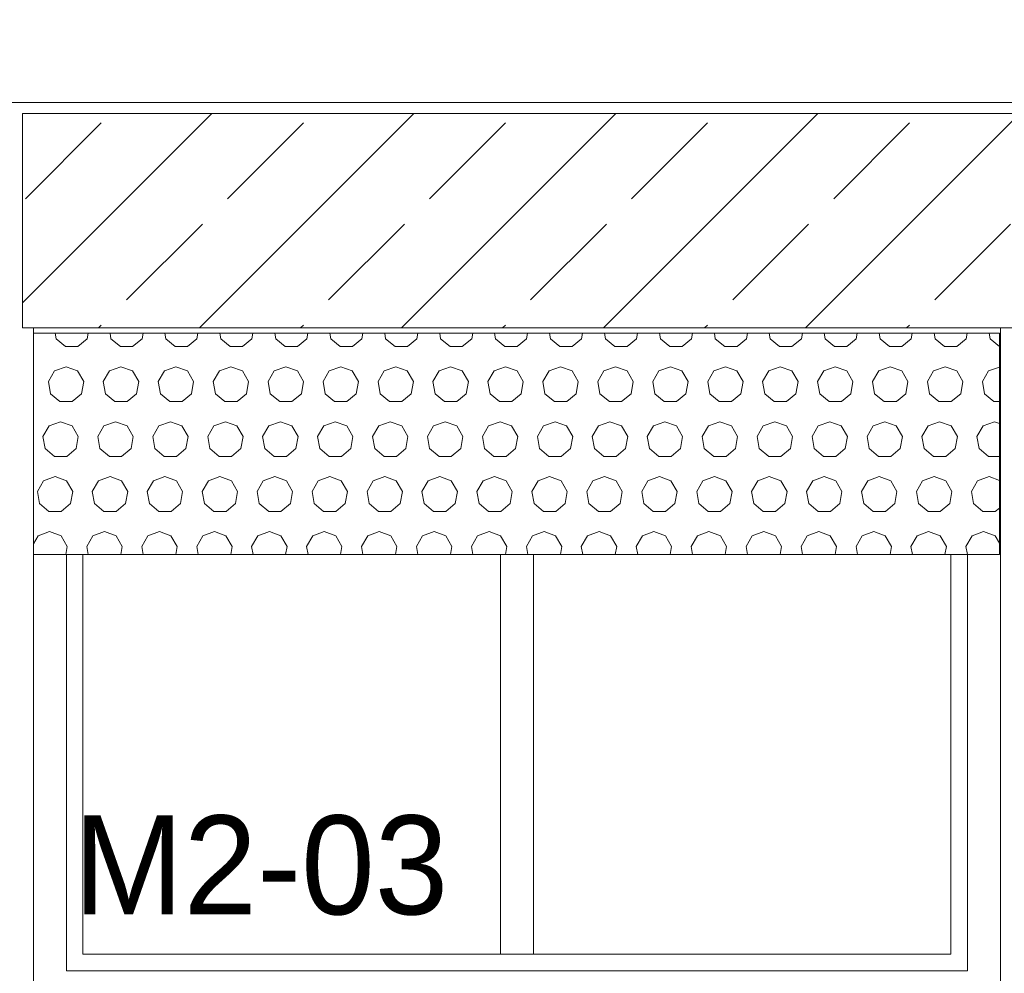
# Model space of a CAD drawing. Header units: millimetres. Extents: x 52659 to 1698020, y -10054 to 104697.
# Tile 247 of 256: x 209518 to 211310, y 13233 to 14969. Entities that reach past the tile are written whole.
import ezdxf

# ---------------------------------------------------------------- set-up
doc = ezdxf.new("R2010")
doc.units = ezdxf.units.MM
doc.header["$MEASUREMENT"] = 0
for name, color, linetype in [('02-04 BRISES SOLEILS CLAIRES', 7, 'Continuous'), ('02-04 CASSETTES CLAIRES', 7, 'Continuous'), ('02-04 Mur.Construction', 7, 'Continuous'), ('05-02 Cotation 200ème 100ème.Cotations', 7, 'Continuous'), ('06-05 Etiquette.Texte', 7, 'Continuous'), ('Fenêtres ARCHICAD', 7, 'Continuous')]:
    doc.layers.add(name, color=color, linetype=linetype)
doc.styles.add('STYLE_GENERE_3', font='ARIALN.TTF')
doc.dimstyles.new('STYLE_GENERE__1', dxfattribs={"dimtxt": 200, "dimasz": 95, "dimexe": 0.18, "dimexo": 100, "dimgap": 0, "dimtad": 0, "dimlfac": 0.001, "dimzin": 0, "dimdsep": 46, "dimtxsty": 'STYLE_GENERE_3', "dimblk": 'ARROWHEAD_6', "dimblk1": 'ARROWHEAD_6', "dimblk2": 'ARROWHEAD_6', "dimcen": 0.09, "dimclrd": 7, "dimclre": 7, "dimclrt": 7, "dimazin": 0, "dimtfac": 1, "dimtdec": 4, "dimtmove": 2, "dimatfit": 3, "dimfxl": 1, "dimtolj": 1, "dimtzin": 0, "dimarcsym": 0})
doc.dimstyles.new('STYLE_GENERE__2', dxfattribs={"dimtxt": 200, "dimasz": 95, "dimexe": 0.18, "dimexo": 100, "dimgap": 0, "dimtad": 0, "dimlfac": 0.001, "dimzin": 0, "dimdsep": 46, "dimtxsty": 'STYLE_GENERE_3', "dimblk": 'ARROWHEAD_6', "dimblk1": 'ARROWHEAD_6', "dimblk2": 'ARROWHEAD_6', "dimcen": 0.09, "dimclrd": 7, "dimclre": 7, "dimclrt": 7, "dimazin": 0, "dimtfac": 1, "dimtdec": 4, "dimtmove": 0, "dimatfit": 3, "dimfxl": 1, "dimtolj": 1, "dimtzin": 0, "dimarcsym": 0})

# ---------------------------------------------------------------- blocks, each defined once
blk = doc.blocks.new('Élément de coupe_213_1', base_point=(131932.7, 5158.1))
at = {"layer": 'Fenêtres ARCHICAD', "color": 7, "linetype": 'Continuous', "lineweight": 9}
for p, q in [((209542.7, 13178.1), (209542.7, 14408.1)), ((211302.7, 14408.1), (211302.7, 13178.1))]:
    blk.add_line(p, q, dxfattribs=at)
at = {"layer": 'Fenêtres ARCHICAD', "color": 7, "linetype": 'Continuous', "lineweight": 5}
for p, q in [((209602.7, 13995.8), (209602.7, 13238.1)), ((209632.7, 13268.1), (209632.7, 13995.8)), ((210392.7, 13995.8), (210392.7, 13268.1)), ((210452.7, 13268.1), (210452.7, 13995.8)), ((211212.7, 13995.8), (211212.7, 13268.1)), ((211242.7, 13238.1), (211242.7, 13995.8)), ((210407.7, 13268.1), (209632.7, 13268.1)), ((210437.7, 13268.1), (210407.7, 13268.1)), ((211212.7, 13268.1), (210437.7, 13268.1)), ((209602.7, 13238.1), (211242.7, 13238.1)), ((209542.7, 13178.1), (211302.7, 13178.1)), ((209542.7, 13140.9), (209542.7, 13146)), ((209542.7, 13090.8), (209542.7, 13140.9)), ((211302.7, 13140.9), (209542.7, 13140.9)), ((211302.7, 13140.9), (211302.7, 13146)), ((211302.7, 13090.8), (211302.7, 13140.9)), ((211302.7, 13090.8), (209542.7, 13090.8))]:
    blk.add_line(p, q, dxfattribs=at)
blk = doc.blocks.new('Élément de coupe_236_1', base_point=(131932.7, 5158.1))
at = {"layer": '02-04 Mur.Construction', "color": 7, "linetype": 'Continuous', "lineweight": 9}
blk.add_line((220582.7, 14818.1), (134892.7, 14818.1), dxfattribs=at)
blk = doc.blocks.new('*X374', base_point=(131932.7, 5158.1))
at = {"layer": '02-04 BRISES SOLEILS CLAIRES', "color": 7, "linetype": 'Continuous', "lineweight": 5}
for p, q in [((209582.1, 14398.1), (209583.8, 14388.2)), ((209640.4, 14388.2), (209642.2, 14398.1)), ((209682.1, 14398.1), (209683.8, 14388.2)), ((209740.4, 14388.2), (209742.2, 14398.1)), ((209782.1, 14398.1), (209783.8, 14388.2)), ((209840.4, 14388.2), (209842.2, 14398.1)), ((209882.1, 14398.1), (209883.8, 14388.2)), ((209940.4, 14388.2), (209942.2, 14398.1)), ((209982.1, 14398.1), (209983.8, 14388.2)), ((210040.4, 14388.2), (210042.2, 14398.1)), ((210082.1, 14398.1), (210083.8, 14388.2)), ((210140.4, 14388.2), (210142.2, 14398.1)), ((210182.1, 14398.1), (210183.8, 14388.2)), ((210240.4, 14388.2), (210242.2, 14398.1)), ((210282.1, 14398.1), (210283.8, 14388.2)), ((210340.4, 14388.2), (210342.2, 14398.1)), ((210382.1, 14398.1), (210383.8, 14388.2)), ((210440.4, 14388.2), (210442.2, 14398.1)), ((210482.1, 14398.1), (210483.8, 14388.2)), ((210540.4, 14388.2), (210542.2, 14398.1)), ((210582.1, 14398.1), (210583.8, 14388.2)), ((210640.4, 14388.2), (210642.2, 14398.1)), ((210682.1, 14398.1), (210683.8, 14388.2)), ((210740.4, 14388.2), (210742.2, 14398.1)), ((210782.1, 14398.1), (210783.8, 14388.2)), ((210840.4, 14388.2), (210842.2, 14398.1)), ((210882.1, 14398.1), (210883.8, 14388.2)), ((210940.4, 14388.2), (210942.2, 14398.1)), ((210982.1, 14398.1), (210983.8, 14388.2)), ((211040.4, 14388.2), (211042.2, 14398.1)), ((211082.1, 14398.1), (211083.8, 14388.2)), ((211140.4, 14388.2), (211142.2, 14398.1)), ((211182.1, 14398.1), (211183.8, 14388.2)), ((211240.4, 14388.2), (211242.2, 14398.1)), ((211282.1, 14398.1), (211283.8, 14388.2)), ((209583.8, 14388.2), (209600.9, 14373.9)), ((209600.9, 14373.9), (209623.3, 14373.9)), ((209623.3, 14373.9), (209640.4, 14388.2)), ((209683.8, 14388.2), (209700.9, 14373.9)), ((209700.9, 14373.9), (209723.3, 14373.9)), ((209723.3, 14373.9), (209740.4, 14388.2)), ((209783.8, 14388.2), (209800.9, 14373.9)), ((209800.9, 14373.9), (209823.3, 14373.9)), ((209823.3, 14373.9), (209840.4, 14388.2)), ((209883.8, 14388.2), (209900.9, 14373.9)), ((209900.9, 14373.9), (209923.3, 14373.9)), ((209923.3, 14373.9), (209940.4, 14388.2)), ((209983.8, 14388.2), (210000.9, 14373.9)), ((210000.9, 14373.9), (210023.3, 14373.9)), ((210023.3, 14373.9), (210040.4, 14388.2)), ((210083.8, 14388.2), (210100.9, 14373.9)), ((210100.9, 14373.9), (210123.3, 14373.9)), ((210123.3, 14373.9), (210140.4, 14388.2)), ((210183.8, 14388.2), (210200.9, 14373.9)), ((210200.9, 14373.9), (210223.3, 14373.9)), ((210223.3, 14373.9), (210240.4, 14388.2)), ((210283.8, 14388.2), (210300.9, 14373.9)), ((210300.9, 14373.9), (210323.3, 14373.9)), ((210323.3, 14373.9), (210340.4, 14388.2)), ((210383.8, 14388.2), (210400.9, 14373.9)), ((210400.9, 14373.9), (210423.3, 14373.9)), ((210423.3, 14373.9), (210440.4, 14388.2)), ((210483.8, 14388.2), (210500.9, 14373.9)), ((210500.9, 14373.9), (210523.3, 14373.9)), ((210523.3, 14373.9), (210540.4, 14388.2)), ((210583.8, 14388.2), (210600.9, 14373.9)), ((210600.9, 14373.9), (210623.3, 14373.9)), ((210623.3, 14373.9), (210640.4, 14388.2)), ((210683.8, 14388.2), (210700.9, 14373.9)), ((210700.9, 14373.9), (210723.3, 14373.9)), ((210723.3, 14373.9), (210740.4, 14388.2)), ((210783.8, 14388.2), (210800.9, 14373.9)), ((210800.9, 14373.9), (210823.3, 14373.9)), ((210823.3, 14373.9), (210840.4, 14388.2)), ((210883.8, 14388.2), (210900.9, 14373.9)), ((210900.9, 14373.9), (210923.3, 14373.9)), ((210923.3, 14373.9), (210940.4, 14388.2)), ((210983.8, 14388.2), (211000.9, 14373.9)), ((211000.9, 14373.9), (211023.3, 14373.9)), ((211023.3, 14373.9), (211040.4, 14388.2)), ((211083.8, 14388.2), (211100.9, 14373.9)), ((211100.9, 14373.9), (211123.3, 14373.9)), ((211123.3, 14373.9), (211140.4, 14388.2)), ((211183.8, 14388.2), (211200.9, 14373.9)), ((211200.9, 14373.9), (211223.3, 14373.9)), ((211223.3, 14373.9), (211240.4, 14388.2)), ((211283.8, 14388.2), (211300.8, 14374)), ((209602.1, 14337.3), (209581.1, 14329.6)), ((209623.1, 14329.6), (209602.1, 14337.3)), ((209702.1, 14337.3), (209681.1, 14329.6)), ((209723.1, 14329.6), (209702.1, 14337.3)), ((209802.1, 14337.3), (209781.1, 14329.6)), ((209823.1, 14329.6), (209802.1, 14337.3)), ((209902.1, 14337.3), (209881.1, 14329.6)), ((209923.1, 14329.6), (209902.1, 14337.3)), ((210002.1, 14337.3), (209981.1, 14329.6)), ((210023.1, 14329.6), (210002.1, 14337.3)), ((210102.1, 14337.3), (210081.1, 14329.6)), ((210123.1, 14329.6), (210102.1, 14337.3)), ((210202.1, 14337.3), (210181.1, 14329.6)), ((210223.1, 14329.6), (210202.1, 14337.3)), ((210302.1, 14337.3), (210281.1, 14329.6)), ((210323.1, 14329.6), (210302.1, 14337.3)), ((210402.1, 14337.3), (210381.1, 14329.6)), ((210423.1, 14329.6), (210402.1, 14337.3)), ((210502.1, 14337.3), (210481.1, 14329.6)), ((210523.1, 14329.6), (210502.1, 14337.3)), ((210602.1, 14337.3), (210581.1, 14329.6)), ((210623.1, 14329.6), (210602.1, 14337.3)), ((210702.1, 14337.3), (210681.1, 14329.6)), ((210723.1, 14329.6), (210702.1, 14337.3)), ((210802.1, 14337.3), (210781.1, 14329.6)), ((210823.1, 14329.6), (210802.1, 14337.3)), ((210902.1, 14337.3), (210881.1, 14329.6)), ((210923.1, 14329.6), (210902.1, 14337.3)), ((211002.1, 14337.3), (210981.1, 14329.6)), ((211023.1, 14329.6), (211002.1, 14337.3)), ((211102.1, 14337.3), (211081.1, 14329.6)), ((211123.1, 14329.6), (211102.1, 14337.3)), ((211202.1, 14337.3), (211181.1, 14329.6)), ((211223.1, 14329.6), (211202.1, 14337.3)), ((211300.8, 14336.8), (211281.1, 14329.6)), ((209581.1, 14329.6), (209569.9, 14310.3)), ((209634.3, 14310.3), (209623.1, 14329.6)), ((209681.1, 14329.6), (209669.9, 14310.3)), ((209734.3, 14310.3), (209723.1, 14329.6)), ((209781.1, 14329.6), (209769.9, 14310.3)), ((209834.3, 14310.3), (209823.1, 14329.6)), ((209881.1, 14329.6), (209869.9, 14310.3)), ((209934.3, 14310.3), (209923.1, 14329.6)), ((209981.1, 14329.6), (209969.9, 14310.3)), ((210034.3, 14310.3), (210023.1, 14329.6)), ((210081.1, 14329.6), (210069.9, 14310.3)), ((210134.3, 14310.3), (210123.1, 14329.6)), ((210181.1, 14329.6), (210169.9, 14310.3)), ((210234.3, 14310.3), (210223.1, 14329.6)), ((210281.1, 14329.6), (210269.9, 14310.3)), ((210334.3, 14310.3), (210323.1, 14329.6)), ((210381.1, 14329.6), (210369.9, 14310.3)), ((210434.3, 14310.3), (210423.1, 14329.6)), ((210481.1, 14329.6), (210469.9, 14310.3)), ((210534.3, 14310.3), (210523.1, 14329.6)), ((210581.1, 14329.6), (210569.9, 14310.3)), ((210634.3, 14310.3), (210623.1, 14329.6)), ((210681.1, 14329.6), (210669.9, 14310.3)), ((210734.3, 14310.3), (210723.1, 14329.6)), ((210781.1, 14329.6), (210769.9, 14310.3)), ((210834.3, 14310.3), (210823.1, 14329.6)), ((210881.1, 14329.6), (210869.9, 14310.3)), ((210934.3, 14310.3), (210923.1, 14329.6)), ((210981.1, 14329.6), (210969.9, 14310.3)), ((211034.3, 14310.3), (211023.1, 14329.6)), ((211081.1, 14329.6), (211069.9, 14310.3)), ((211134.3, 14310.3), (211123.1, 14329.6)), ((211181.1, 14329.6), (211169.9, 14310.3)), ((211234.3, 14310.3), (211223.1, 14329.6)), ((211281.1, 14329.6), (211269.9, 14310.3)), ((209569.9, 14310.3), (209573.8, 14288.2)), ((209630.4, 14288.2), (209634.3, 14310.3)), ((209669.9, 14310.3), (209673.8, 14288.2)), ((209730.4, 14288.2), (209734.3, 14310.3)), ((209769.9, 14310.3), (209773.8, 14288.2)), ((209830.4, 14288.2), (209834.3, 14310.3)), ((209869.9, 14310.3), (209873.8, 14288.2)), ((209930.4, 14288.2), (209934.3, 14310.3)), ((209969.9, 14310.3), (209973.8, 14288.2)), ((210030.4, 14288.2), (210034.3, 14310.3)), ((210069.9, 14310.3), (210073.8, 14288.2)), ((210130.4, 14288.2), (210134.3, 14310.3)), ((210169.9, 14310.3), (210173.8, 14288.2)), ((210230.4, 14288.2), (210234.3, 14310.3)), ((210269.9, 14310.3), (210273.8, 14288.2)), ((210330.4, 14288.2), (210334.3, 14310.3)), ((210369.9, 14310.3), (210373.8, 14288.2)), ((210430.4, 14288.2), (210434.3, 14310.3)), ((210469.9, 14310.3), (210473.8, 14288.2)), ((210530.4, 14288.2), (210534.3, 14310.3)), ((210569.9, 14310.3), (210573.8, 14288.2)), ((210630.4, 14288.2), (210634.3, 14310.3)), ((210669.9, 14310.3), (210673.8, 14288.2)), ((210730.4, 14288.2), (210734.3, 14310.3)), ((210769.9, 14310.3), (210773.8, 14288.2)), ((210830.4, 14288.2), (210834.3, 14310.3)), ((210869.9, 14310.3), (210873.8, 14288.2)), ((210930.4, 14288.2), (210934.3, 14310.3)), ((210969.9, 14310.3), (210973.8, 14288.2)), ((211030.4, 14288.2), (211034.3, 14310.3)), ((211069.9, 14310.3), (211073.8, 14288.2)), ((211130.4, 14288.2), (211134.3, 14310.3)), ((211169.9, 14310.3), (211173.8, 14288.2)), ((211230.4, 14288.2), (211234.3, 14310.3)), ((211269.9, 14310.3), (211273.8, 14288.2)), ((209573.8, 14288.2), (209590.9, 14273.9)), ((209613.3, 14273.9), (209630.4, 14288.2)), ((209673.8, 14288.2), (209690.9, 14273.9)), ((209713.3, 14273.9), (209730.4, 14288.2)), ((209773.8, 14288.2), (209790.9, 14273.9)), ((209813.3, 14273.9), (209830.4, 14288.2)), ((209873.8, 14288.2), (209890.9, 14273.9)), ((209913.3, 14273.9), (209930.4, 14288.2)), ((209973.8, 14288.2), (209990.9, 14273.9)), ((210013.3, 14273.9), (210030.4, 14288.2)), ((210073.8, 14288.2), (210090.9, 14273.9)), ((210113.3, 14273.9), (210130.4, 14288.2)), ((210173.8, 14288.2), (210190.9, 14273.9)), ((210213.3, 14273.9), (210230.4, 14288.2)), ((210273.8, 14288.2), (210290.9, 14273.9)), ((210313.3, 14273.9), (210330.4, 14288.2)), ((210373.8, 14288.2), (210390.9, 14273.9)), ((210413.3, 14273.9), (210430.4, 14288.2)), ((210473.8, 14288.2), (210490.9, 14273.9)), ((210513.3, 14273.9), (210530.4, 14288.2)), ((210573.8, 14288.2), (210590.9, 14273.9)), ((210613.3, 14273.9), (210630.4, 14288.2)), ((210673.8, 14288.2), (210690.9, 14273.9)), ((210713.3, 14273.9), (210730.4, 14288.2)), ((210773.8, 14288.2), (210790.9, 14273.9)), ((210813.3, 14273.9), (210830.4, 14288.2)), ((210873.8, 14288.2), (210890.9, 14273.9)), ((210913.3, 14273.9), (210930.4, 14288.2)), ((210973.8, 14288.2), (210990.9, 14273.9)), ((211013.3, 14273.9), (211030.4, 14288.2)), ((211073.8, 14288.2), (211090.9, 14273.9)), ((211113.3, 14273.9), (211130.4, 14288.2)), ((211173.8, 14288.2), (211190.9, 14273.9)), ((211213.3, 14273.9), (211230.4, 14288.2)), ((211273.8, 14288.2), (211290.9, 14273.9)), ((209590.9, 14273.9), (209613.3, 14273.9)), ((209690.9, 14273.9), (209713.3, 14273.9)), ((209790.9, 14273.9), (209813.3, 14273.9)), ((209890.9, 14273.9), (209913.3, 14273.9)), ((209990.9, 14273.9), (210013.3, 14273.9)), ((210090.9, 14273.9), (210113.3, 14273.9)), ((210190.9, 14273.9), (210213.3, 14273.9)), ((210290.9, 14273.9), (210313.3, 14273.9)), ((210390.9, 14273.9), (210413.3, 14273.9)), ((210490.9, 14273.9), (210513.3, 14273.9)), ((210590.9, 14273.9), (210613.3, 14273.9)), ((210690.9, 14273.9), (210713.3, 14273.9)), ((210790.9, 14273.9), (210813.3, 14273.9)), ((210890.9, 14273.9), (210913.3, 14273.9)), ((210990.9, 14273.9), (211013.3, 14273.9)), ((211090.9, 14273.9), (211113.3, 14273.9)), ((211190.9, 14273.9), (211213.3, 14273.9)), ((211290.9, 14273.9), (211300.8, 14273.9)), ((209571.1, 14229.6), (209559.9, 14210.3)), ((209592.1, 14237.3), (209571.1, 14229.6)), ((209613.1, 14229.6), (209592.1, 14237.3)), ((209624.3, 14210.3), (209613.1, 14229.6)), ((209671.1, 14229.6), (209659.9, 14210.3)), ((209692.1, 14237.3), (209671.1, 14229.6)), ((209713.1, 14229.6), (209692.1, 14237.3)), ((209724.3, 14210.3), (209713.1, 14229.6)), ((209771.1, 14229.6), (209759.9, 14210.3)), ((209792.1, 14237.3), (209771.1, 14229.6)), ((209813.1, 14229.6), (209792.1, 14237.3)), ((209824.3, 14210.3), (209813.1, 14229.6)), ((209871.1, 14229.6), (209859.9, 14210.3)), ((209892.1, 14237.3), (209871.1, 14229.6)), ((209913.1, 14229.6), (209892.1, 14237.3)), ((209924.3, 14210.3), (209913.1, 14229.6)), ((209971.1, 14229.6), (209959.9, 14210.3)), ((209992.1, 14237.3), (209971.1, 14229.6)), ((210013.1, 14229.6), (209992.1, 14237.3)), ((210024.3, 14210.3), (210013.1, 14229.6)), ((210071.1, 14229.6), (210059.9, 14210.3)), ((210092.1, 14237.3), (210071.1, 14229.6)), ((210113.1, 14229.6), (210092.1, 14237.3)), ((210124.3, 14210.3), (210113.1, 14229.6)), ((210171.1, 14229.6), (210159.9, 14210.3)), ((210192.1, 14237.3), (210171.1, 14229.6)), ((210213.1, 14229.6), (210192.1, 14237.3)), ((210224.3, 14210.3), (210213.1, 14229.6)), ((210271.1, 14229.6), (210259.9, 14210.3)), ((210292.1, 14237.3), (210271.1, 14229.6)), ((210313.1, 14229.6), (210292.1, 14237.3)), ((210324.3, 14210.3), (210313.1, 14229.6)), ((210371.1, 14229.6), (210359.9, 14210.3)), ((210392.1, 14237.3), (210371.1, 14229.6)), ((210413.1, 14229.6), (210392.1, 14237.3)), ((210424.3, 14210.3), (210413.1, 14229.6)), ((210471.1, 14229.6), (210459.9, 14210.3)), ((210492.1, 14237.3), (210471.1, 14229.6)), ((210513.1, 14229.6), (210492.1, 14237.3)), ((210524.3, 14210.3), (210513.1, 14229.6)), ((210571.1, 14229.6), (210559.9, 14210.3)), ((210592.1, 14237.3), (210571.1, 14229.6)), ((210613.1, 14229.6), (210592.1, 14237.3)), ((210624.3, 14210.3), (210613.1, 14229.6)), ((210671.1, 14229.6), (210659.9, 14210.3)), ((210692.1, 14237.3), (210671.1, 14229.6)), ((210713.1, 14229.6), (210692.1, 14237.3)), ((210724.3, 14210.3), (210713.1, 14229.6)), ((210771.1, 14229.6), (210759.9, 14210.3)), ((210792.1, 14237.3), (210771.1, 14229.6)), ((210813.1, 14229.6), (210792.1, 14237.3)), ((210824.3, 14210.3), (210813.1, 14229.6)), ((210871.1, 14229.6), (210859.9, 14210.3)), ((210892.1, 14237.3), (210871.1, 14229.6)), ((210913.1, 14229.6), (210892.1, 14237.3)), ((210924.3, 14210.3), (210913.1, 14229.6)), ((210971.1, 14229.6), (210959.9, 14210.3)), ((210992.1, 14237.3), (210971.1, 14229.6)), ((211013.1, 14229.6), (210992.1, 14237.3)), ((211024.3, 14210.3), (211013.1, 14229.6)), ((211071.1, 14229.6), (211059.9, 14210.3)), ((211092.1, 14237.3), (211071.1, 14229.6)), ((211113.1, 14229.6), (211092.1, 14237.3)), ((211124.3, 14210.3), (211113.1, 14229.6)), ((211171.1, 14229.6), (211159.9, 14210.3)), ((211192.1, 14237.3), (211171.1, 14229.6)), ((211213.1, 14229.6), (211192.1, 14237.3)), ((211224.3, 14210.3), (211213.1, 14229.6)), ((211271.1, 14229.6), (211259.9, 14210.3)), ((211292.1, 14237.3), (211271.1, 14229.6)), ((211300.8, 14234.2), (211292.1, 14237.3)), ((209559.9, 14210.3), (209563.8, 14188.2)), ((209620.4, 14188.2), (209624.3, 14210.3)), ((209659.9, 14210.3), (209663.8, 14188.2)), ((209720.4, 14188.2), (209724.3, 14210.3)), ((209759.9, 14210.3), (209763.8, 14188.2)), ((209820.4, 14188.2), (209824.3, 14210.3)), ((209859.9, 14210.3), (209863.8, 14188.2)), ((209920.4, 14188.2), (209924.3, 14210.3)), ((209959.9, 14210.3), (209963.8, 14188.2)), ((210020.4, 14188.2), (210024.3, 14210.3)), ((210059.9, 14210.3), (210063.8, 14188.2)), ((210120.4, 14188.2), (210124.3, 14210.3)), ((210159.9, 14210.3), (210163.8, 14188.2)), ((210220.4, 14188.2), (210224.3, 14210.3)), ((210259.9, 14210.3), (210263.8, 14188.2)), ((210320.4, 14188.2), (210324.3, 14210.3)), ((210359.9, 14210.3), (210363.8, 14188.2)), ((210420.4, 14188.2), (210424.3, 14210.3)), ((210459.9, 14210.3), (210463.8, 14188.2)), ((210520.4, 14188.2), (210524.3, 14210.3)), ((210559.9, 14210.3), (210563.8, 14188.2)), ((210620.4, 14188.2), (210624.3, 14210.3)), ((210659.9, 14210.3), (210663.8, 14188.2)), ((210720.4, 14188.2), (210724.3, 14210.3)), ((210759.9, 14210.3), (210763.8, 14188.2)), ((210820.4, 14188.2), (210824.3, 14210.3)), ((210859.9, 14210.3), (210863.8, 14188.2)), ((210920.4, 14188.2), (210924.3, 14210.3)), ((210959.9, 14210.3), (210963.8, 14188.2)), ((211020.4, 14188.2), (211024.3, 14210.3)), ((211059.9, 14210.3), (211063.8, 14188.2)), ((211120.4, 14188.2), (211124.3, 14210.3)), ((211159.9, 14210.3), (211163.8, 14188.2)), ((211220.4, 14188.2), (211224.3, 14210.3)), ((211259.9, 14210.3), (211263.8, 14188.2)), ((209563.8, 14188.2), (209580.9, 14173.9)), ((209603.3, 14173.9), (209620.4, 14188.2)), ((209663.8, 14188.2), (209680.9, 14173.9)), ((209703.3, 14173.9), (209720.4, 14188.2)), ((209763.8, 14188.2), (209780.9, 14173.9)), ((209803.3, 14173.9), (209820.4, 14188.2)), ((209863.8, 14188.2), (209880.9, 14173.9)), ((209903.3, 14173.9), (209920.4, 14188.2)), ((209963.8, 14188.2), (209980.9, 14173.9)), ((210003.3, 14173.9), (210020.4, 14188.2)), ((210063.8, 14188.2), (210080.9, 14173.9)), ((210103.3, 14173.9), (210120.4, 14188.2)), ((210163.8, 14188.2), (210180.9, 14173.9)), ((210203.3, 14173.9), (210220.4, 14188.2)), ((210263.8, 14188.2), (210280.9, 14173.9)), ((210303.3, 14173.9), (210320.4, 14188.2)), ((210363.8, 14188.2), (210380.9, 14173.9)), ((210403.3, 14173.9), (210420.4, 14188.2)), ((210463.8, 14188.2), (210480.9, 14173.9)), ((210503.3, 14173.9), (210520.4, 14188.2)), ((210563.8, 14188.2), (210580.9, 14173.9)), ((210603.3, 14173.9), (210620.4, 14188.2)), ((210663.8, 14188.2), (210680.9, 14173.9)), ((210703.3, 14173.9), (210720.4, 14188.2)), ((210763.8, 14188.2), (210780.9, 14173.9)), ((210803.3, 14173.9), (210820.4, 14188.2)), ((210863.8, 14188.2), (210880.9, 14173.9)), ((210903.3, 14173.9), (210920.4, 14188.2)), ((210963.8, 14188.2), (210980.9, 14173.9)), ((211003.3, 14173.9), (211020.4, 14188.2)), ((211063.8, 14188.2), (211080.9, 14173.9)), ((211103.3, 14173.9), (211120.4, 14188.2)), ((211163.8, 14188.2), (211180.9, 14173.9)), ((211203.3, 14173.9), (211220.4, 14188.2)), ((211263.8, 14188.2), (211280.9, 14173.9)), ((209580.9, 14173.9), (209603.3, 14173.9)), ((209680.9, 14173.9), (209703.3, 14173.9)), ((209780.9, 14173.9), (209803.3, 14173.9)), ((209880.9, 14173.9), (209903.3, 14173.9)), ((209980.9, 14173.9), (210003.3, 14173.9)), ((210080.9, 14173.9), (210103.3, 14173.9)), ((210180.9, 14173.9), (210203.3, 14173.9)), ((210280.9, 14173.9), (210303.3, 14173.9)), ((210380.9, 14173.9), (210403.3, 14173.9)), ((210480.9, 14173.9), (210503.3, 14173.9)), ((210580.9, 14173.9), (210603.3, 14173.9)), ((210680.9, 14173.9), (210703.3, 14173.9)), ((210780.9, 14173.9), (210803.3, 14173.9)), ((210880.9, 14173.9), (210903.3, 14173.9)), ((210980.9, 14173.9), (211003.3, 14173.9)), ((211080.9, 14173.9), (211103.3, 14173.9)), ((211180.9, 14173.9), (211203.3, 14173.9)), ((211280.9, 14173.9), (211300.8, 14173.9)), ((209561.1, 14129.6), (209549.9, 14110.3)), ((209582.1, 14137.3), (209561.1, 14129.6)), ((209603.1, 14129.6), (209582.1, 14137.3)), ((209614.3, 14110.3), (209603.1, 14129.6)), ((209661.1, 14129.6), (209649.9, 14110.3)), ((209682.1, 14137.3), (209661.1, 14129.6)), ((209703.1, 14129.6), (209682.1, 14137.3)), ((209714.3, 14110.3), (209703.1, 14129.6)), ((209761.1, 14129.6), (209749.9, 14110.3)), ((209782.1, 14137.3), (209761.1, 14129.6)), ((209803.1, 14129.6), (209782.1, 14137.3)), ((209814.3, 14110.3), (209803.1, 14129.6)), ((209861.1, 14129.6), (209849.9, 14110.3)), ((209882.1, 14137.3), (209861.1, 14129.6)), ((209903.1, 14129.6), (209882.1, 14137.3)), ((209914.3, 14110.3), (209903.1, 14129.6)), ((209961.1, 14129.6), (209949.9, 14110.3)), ((209982.1, 14137.3), (209961.1, 14129.6)), ((210003.1, 14129.6), (209982.1, 14137.3)), ((210014.3, 14110.3), (210003.1, 14129.6)), ((210061.1, 14129.6), (210049.9, 14110.3)), ((210082.1, 14137.3), (210061.1, 14129.6)), ((210103.1, 14129.6), (210082.1, 14137.3)), ((210114.3, 14110.3), (210103.1, 14129.6)), ((210161.1, 14129.6), (210149.9, 14110.3)), ((210182.1, 14137.3), (210161.1, 14129.6)), ((210203.1, 14129.6), (210182.1, 14137.3)), ((210214.3, 14110.3), (210203.1, 14129.6)), ((210261.1, 14129.6), (210249.9, 14110.3)), ((210282.1, 14137.3), (210261.1, 14129.6)), ((210303.1, 14129.6), (210282.1, 14137.3)), ((210314.3, 14110.3), (210303.1, 14129.6)), ((210361.1, 14129.6), (210349.9, 14110.3)), ((210382.1, 14137.3), (210361.1, 14129.6)), ((210403.1, 14129.6), (210382.1, 14137.3)), ((210414.3, 14110.3), (210403.1, 14129.6)), ((210461.1, 14129.6), (210449.9, 14110.3)), ((210482.1, 14137.3), (210461.1, 14129.6)), ((210503.1, 14129.6), (210482.1, 14137.3)), ((210514.3, 14110.3), (210503.1, 14129.6)), ((210561.1, 14129.6), (210549.9, 14110.3)), ((210582.1, 14137.3), (210561.1, 14129.6)), ((210603.1, 14129.6), (210582.1, 14137.3)), ((210614.3, 14110.3), (210603.1, 14129.6)), ((210661.1, 14129.6), (210649.9, 14110.3)), ((210682.1, 14137.3), (210661.1, 14129.6)), ((210703.1, 14129.6), (210682.1, 14137.3)), ((210714.3, 14110.3), (210703.1, 14129.6)), ((210761.1, 14129.6), (210749.9, 14110.3)), ((210782.1, 14137.3), (210761.1, 14129.6)), ((210803.1, 14129.6), (210782.1, 14137.3)), ((210814.3, 14110.3), (210803.1, 14129.6)), ((210861.1, 14129.6), (210849.9, 14110.3)), ((210882.1, 14137.3), (210861.1, 14129.6)), ((210903.1, 14129.6), (210882.1, 14137.3)), ((210914.3, 14110.3), (210903.1, 14129.6)), ((210961.1, 14129.6), (210949.9, 14110.3)), ((210982.1, 14137.3), (210961.1, 14129.6)), ((211003.1, 14129.6), (210982.1, 14137.3)), ((211014.3, 14110.3), (211003.1, 14129.6)), ((211061.1, 14129.6), (211049.9, 14110.3)), ((211082.1, 14137.3), (211061.1, 14129.6)), ((211103.1, 14129.6), (211082.1, 14137.3)), ((211114.3, 14110.3), (211103.1, 14129.6)), ((211161.1, 14129.6), (211149.9, 14110.3)), ((211182.1, 14137.3), (211161.1, 14129.6)), ((211203.1, 14129.6), (211182.1, 14137.3)), ((211214.3, 14110.3), (211203.1, 14129.6)), ((211261.1, 14129.6), (211249.9, 14110.3)), ((211282.1, 14137.3), (211261.1, 14129.6)), ((211300.8, 14130.5), (211282.1, 14137.3)), ((209549.9, 14110.3), (209553.8, 14088.2)), ((209610.4, 14088.2), (209614.3, 14110.3)), ((209649.9, 14110.3), (209653.8, 14088.2)), ((209710.4, 14088.2), (209714.3, 14110.3)), ((209749.9, 14110.3), (209753.8, 14088.2)), ((209810.4, 14088.2), (209814.3, 14110.3)), ((209849.9, 14110.3), (209853.8, 14088.2)), ((209910.4, 14088.2), (209914.3, 14110.3)), ((209949.9, 14110.3), (209953.8, 14088.2)), ((210010.4, 14088.2), (210014.3, 14110.3)), ((210049.9, 14110.3), (210053.8, 14088.2)), ((210110.4, 14088.2), (210114.3, 14110.3)), ((210149.9, 14110.3), (210153.8, 14088.2)), ((210210.4, 14088.2), (210214.3, 14110.3)), ((210249.9, 14110.3), (210253.8, 14088.2)), ((210310.4, 14088.2), (210314.3, 14110.3)), ((210349.9, 14110.3), (210353.8, 14088.2)), ((210410.4, 14088.2), (210414.3, 14110.3)), ((210449.9, 14110.3), (210453.8, 14088.2)), ((210510.4, 14088.2), (210514.3, 14110.3)), ((210549.9, 14110.3), (210553.8, 14088.2)), ((210610.4, 14088.2), (210614.3, 14110.3)), ((210649.9, 14110.3), (210653.8, 14088.2)), ((210710.4, 14088.2), (210714.3, 14110.3)), ((210749.9, 14110.3), (210753.8, 14088.2)), ((210810.4, 14088.2), (210814.3, 14110.3)), ((210849.9, 14110.3), (210853.8, 14088.2)), ((210910.4, 14088.2), (210914.3, 14110.3)), ((210949.9, 14110.3), (210953.8, 14088.2)), ((211010.4, 14088.2), (211014.3, 14110.3)), ((211049.9, 14110.3), (211053.8, 14088.2)), ((211110.4, 14088.2), (211114.3, 14110.3)), ((211149.9, 14110.3), (211153.8, 14088.2)), ((211210.4, 14088.2), (211214.3, 14110.3)), ((211249.9, 14110.3), (211253.8, 14088.2)), ((209553.8, 14088.2), (209570.9, 14073.9)), ((209593.3, 14073.9), (209610.4, 14088.2)), ((209653.8, 14088.2), (209670.9, 14073.9)), ((209693.3, 14073.9), (209710.4, 14088.2)), ((209753.8, 14088.2), (209770.9, 14073.9)), ((209793.3, 14073.9), (209810.4, 14088.2)), ((209853.8, 14088.2), (209870.9, 14073.9)), ((209893.3, 14073.9), (209910.4, 14088.2)), ((209953.8, 14088.2), (209970.9, 14073.9)), ((209993.3, 14073.9), (210010.4, 14088.2)), ((210053.8, 14088.2), (210070.9, 14073.9)), ((210093.3, 14073.9), (210110.4, 14088.2)), ((210153.8, 14088.2), (210170.9, 14073.9)), ((210193.3, 14073.9), (210210.4, 14088.2)), ((210253.8, 14088.2), (210270.9, 14073.9)), ((210293.3, 14073.9), (210310.4, 14088.2)), ((210353.8, 14088.2), (210370.9, 14073.9)), ((210393.3, 14073.9), (210410.4, 14088.2)), ((210453.8, 14088.2), (210470.9, 14073.9)), ((210493.3, 14073.9), (210510.4, 14088.2)), ((210553.8, 14088.2), (210570.9, 14073.9)), ((210593.3, 14073.9), (210610.4, 14088.2)), ((210653.8, 14088.2), (210670.9, 14073.9)), ((210693.3, 14073.9), (210710.4, 14088.2)), ((210753.8, 14088.2), (210770.9, 14073.9)), ((210793.3, 14073.9), (210810.4, 14088.2)), ((210853.8, 14088.2), (210870.9, 14073.9)), ((210893.3, 14073.9), (210910.4, 14088.2)), ((210953.8, 14088.2), (210970.9, 14073.9)), ((210993.3, 14073.9), (211010.4, 14088.2)), ((211053.8, 14088.2), (211070.9, 14073.9)), ((211093.3, 14073.9), (211110.4, 14088.2)), ((211153.8, 14088.2), (211170.9, 14073.9)), ((211193.3, 14073.9), (211210.4, 14088.2)), ((211253.8, 14088.2), (211270.9, 14073.9)), ((209570.9, 14073.9), (209593.3, 14073.9)), ((209670.9, 14073.9), (209693.3, 14073.9)), ((209770.9, 14073.9), (209793.3, 14073.9)), ((209870.9, 14073.9), (209893.3, 14073.9)), ((209970.9, 14073.9), (209993.3, 14073.9)), ((210070.9, 14073.9), (210093.3, 14073.9)), ((210170.9, 14073.9), (210193.3, 14073.9)), ((210270.9, 14073.9), (210293.3, 14073.9)), ((210370.9, 14073.9), (210393.3, 14073.9)), ((210470.9, 14073.9), (210493.3, 14073.9)), ((210570.9, 14073.9), (210593.3, 14073.9)), ((210670.9, 14073.9), (210693.3, 14073.9)), ((210770.9, 14073.9), (210793.3, 14073.9)), ((210870.9, 14073.9), (210893.3, 14073.9)), ((210970.9, 14073.9), (210993.3, 14073.9)), ((211070.9, 14073.9), (211093.3, 14073.9)), ((211170.9, 14073.9), (211193.3, 14073.9)), ((211270.9, 14073.9), (211293.3, 14073.9)), ((211293.3, 14073.9), (211300.8, 14080.1)), ((209572.1, 14037.3), (209551.1, 14029.6)), ((209593.1, 14029.6), (209572.1, 14037.3)), ((209672.1, 14037.3), (209651.1, 14029.6)), ((209693.1, 14029.6), (209672.1, 14037.3)), ((209772.1, 14037.3), (209751.1, 14029.6)), ((209793.1, 14029.6), (209772.1, 14037.3)), ((209872.1, 14037.3), (209851.1, 14029.6)), ((209893.1, 14029.6), (209872.1, 14037.3)), ((209972.1, 14037.3), (209951.1, 14029.6)), ((209993.1, 14029.6), (209972.1, 14037.3)), ((210072.1, 14037.3), (210051.1, 14029.6)), ((210093.1, 14029.6), (210072.1, 14037.3)), ((210172.1, 14037.3), (210151.1, 14029.6)), ((210193.1, 14029.6), (210172.1, 14037.3)), ((210272.1, 14037.3), (210251.1, 14029.6)), ((210293.1, 14029.6), (210272.1, 14037.3)), ((210372.1, 14037.3), (210351.1, 14029.6)), ((210393.1, 14029.6), (210372.1, 14037.3)), ((210472.1, 14037.3), (210451.1, 14029.6)), ((210493.1, 14029.6), (210472.1, 14037.3)), ((210572.1, 14037.3), (210551.1, 14029.6)), ((210593.1, 14029.6), (210572.1, 14037.3)), ((210672.1, 14037.3), (210651.1, 14029.6)), ((210693.1, 14029.6), (210672.1, 14037.3)), ((210772.1, 14037.3), (210751.1, 14029.6)), ((210793.1, 14029.6), (210772.1, 14037.3)), ((210872.1, 14037.3), (210851.1, 14029.6)), ((210893.1, 14029.6), (210872.1, 14037.3)), ((210972.1, 14037.3), (210951.1, 14029.6)), ((210993.1, 14029.6), (210972.1, 14037.3)), ((211072.1, 14037.3), (211051.1, 14029.6)), ((211093.1, 14029.6), (211072.1, 14037.3)), ((211172.1, 14037.3), (211151.1, 14029.6)), ((211193.1, 14029.6), (211172.1, 14037.3)), ((211272.1, 14037.3), (211251.1, 14029.6)), ((211293.1, 14029.6), (211272.1, 14037.3)), ((209551.1, 14029.6), (209542.7, 14015.1)), ((209604.3, 14010.3), (209593.1, 14029.6)), ((209651.1, 14029.6), (209639.9, 14010.3)), ((209704.3, 14010.3), (209693.1, 14029.6)), ((209751.1, 14029.6), (209739.9, 14010.3)), ((209804.3, 14010.3), (209793.1, 14029.6)), ((209851.1, 14029.6), (209839.9, 14010.3)), ((209904.3, 14010.3), (209893.1, 14029.6)), ((209951.1, 14029.6), (209939.9, 14010.3)), ((210004.3, 14010.3), (209993.1, 14029.6)), ((210051.1, 14029.6), (210039.9, 14010.3)), ((210104.3, 14010.3), (210093.1, 14029.6)), ((210151.1, 14029.6), (210139.9, 14010.3)), ((210204.3, 14010.3), (210193.1, 14029.6)), ((210251.1, 14029.6), (210239.9, 14010.3)), ((210304.3, 14010.3), (210293.1, 14029.6)), ((210351.1, 14029.6), (210339.9, 14010.3)), ((210404.3, 14010.3), (210393.1, 14029.6)), ((210451.1, 14029.6), (210439.9, 14010.3)), ((210504.3, 14010.3), (210493.1, 14029.6)), ((210551.1, 14029.6), (210539.9, 14010.3)), ((210604.3, 14010.3), (210593.1, 14029.6)), ((210651.1, 14029.6), (210639.9, 14010.3)), ((210704.3, 14010.3), (210693.1, 14029.6)), ((210751.1, 14029.6), (210739.9, 14010.3)), ((210804.3, 14010.3), (210793.1, 14029.6)), ((210851.1, 14029.6), (210839.9, 14010.3)), ((210904.3, 14010.3), (210893.1, 14029.6)), ((210951.1, 14029.6), (210939.9, 14010.3)), ((211004.3, 14010.3), (210993.1, 14029.6)), ((211051.1, 14029.6), (211039.9, 14010.3)), ((211104.3, 14010.3), (211093.1, 14029.6)), ((211151.1, 14029.6), (211139.9, 14010.3)), ((211204.3, 14010.3), (211193.1, 14029.6)), ((211251.1, 14029.6), (211239.9, 14010.3)), ((211300.8, 14016.5), (211293.1, 14029.6)), ((209601.8, 13995.8), (209604.3, 14010.3)), ((209639.9, 14010.3), (209642.5, 13995.8)), ((209701.8, 13995.8), (209704.3, 14010.3)), ((209739.9, 14010.3), (209742.5, 13995.8)), ((209801.8, 13995.8), (209804.3, 14010.3)), ((209839.9, 14010.3), (209842.5, 13995.8)), ((209901.8, 13995.8), (209904.3, 14010.3)), ((209939.9, 14010.3), (209942.5, 13995.8)), ((210001.8, 13995.8), (210004.3, 14010.3)), ((210039.9, 14010.3), (210042.5, 13995.8)), ((210101.8, 13995.8), (210104.3, 14010.3)), ((210139.9, 14010.3), (210142.5, 13995.8)), ((210201.8, 13995.8), (210204.3, 14010.3)), ((210239.9, 14010.3), (210242.5, 13995.8)), ((210301.8, 13995.8), (210304.3, 14010.3)), ((210339.9, 14010.3), (210342.5, 13995.8)), ((210401.8, 13995.8), (210404.3, 14010.3)), ((210439.9, 14010.3), (210442.5, 13995.8)), ((210501.8, 13995.8), (210504.3, 14010.3)), ((210539.9, 14010.3), (210542.5, 13995.8)), ((210601.8, 13995.8), (210604.3, 14010.3)), ((210639.9, 14010.3), (210642.5, 13995.8)), ((210701.8, 13995.8), (210704.3, 14010.3)), ((210739.9, 14010.3), (210742.5, 13995.8)), ((210801.8, 13995.8), (210804.3, 14010.3)), ((210839.9, 14010.3), (210842.5, 13995.8)), ((210901.8, 13995.8), (210904.3, 14010.3)), ((210939.9, 14010.3), (210942.5, 13995.8)), ((211001.8, 13995.8), (211004.3, 14010.3)), ((211039.9, 14010.3), (211042.5, 13995.8)), ((211101.8, 13995.8), (211104.3, 14010.3)), ((211139.9, 14010.3), (211142.5, 13995.8)), ((211201.8, 13995.8), (211204.3, 14010.3)), ((211239.9, 14010.3), (211242.5, 13995.8))]:
    blk.add_line(p, q, dxfattribs=at)
blk = doc.blocks.new('Élément de coupe_336_1', base_point=(131932.7, 5158.1))
at = {"layer": '02-04 BRISES SOLEILS CLAIRES', "color": 7, "linetype": 'Continuous', "lineweight": 9}
for p, q in [((211300.8, 14398.1), (209542.7, 14398.1)), ((211300.8, 13995.8), (211300.8, 14398.1)), ((209542.7, 13995.8), (211300.8, 13995.8))]:
    blk.add_line(p, q, dxfattribs=at)
at = {"layer": '02-04 BRISES SOLEILS CLAIRES', "lineweight": 0}
blk.add_blockref('*X374', (131932.7, 5158.1), dxfattribs=at)
blk = doc.blocks.new('Élément de coupe_500_1', base_point=(131932.7, 5158.1))
at = {"layer": '02-04 CASSETTES CLAIRES', "color": 7, "linetype": 'Continuous', "lineweight": 9}
for p, q in [((209522.7, 14453.4), (209867.4, 14798.1)), ((209522.7, 14798.1), (209522.7, 14408.1)), ((212504.7, 14798.1), (209522.7, 14798.1)), ((209845.1, 14408.1), (210235.1, 14798.1)), ((210212.8, 14408.1), (210602.8, 14798.1)), ((210580.5, 14408.1), (210970.5, 14798.1)), ((210948.2, 14408.1), (211338.2, 14798.1)), ((209528.4, 14643), (209666.3, 14780.9)), ((209896.1, 14643), (210034, 14780.9)), ((210263.8, 14643), (210401.7, 14780.9)), ((210631.5, 14643), (210769.4, 14780.9)), ((210999.2, 14643), (211137.1, 14780.9)), ((209712.3, 14459.1), (209850.2, 14597)), ((210080, 14459.1), (210217.9, 14597)), ((210447.7, 14459.1), (210585.6, 14597)), ((210815.4, 14459.1), (210953.3, 14597)), ((211183.1, 14459.1), (211321, 14597)), ((209661.3, 14408.1), (209666.3, 14413.2)), ((210029, 14408.1), (210034, 14413.2)), ((210396.7, 14408.1), (210401.7, 14413.2)), ((210764.3, 14408.1), (210769.4, 14413.2)), ((211132, 14408.1), (211137.1, 14413.2)), ((209522.7, 14408.1), (212504.7, 14408.1))]:
    blk.add_line(p, q, dxfattribs=at)
blk = doc.blocks.new('*D729', base_point=(131932.7, 5158.1))
at = {"layer": '05-02 Cotation 200ème 100ème.Cotations', "color": 7, "linetype": 'Continuous', "lineweight": 25, "transparency": 16777216}
for p, q in [((187874.4, 14458.1), (187974.4, 14358.1)), ((187874.4, 13160.1), (187974.4, 13060.1))]:
    blk.add_line(p, q, dxfattribs=at)
at = {"layer": '05-02 Cotation 200ème 100ème.Cotations', "color": 7, "linetype": 'Continuous', "lineweight": 13, "transparency": 16777216}
for p, q in [((188018.2, 14408.1), (187830.7, 14408.1)), ((187924.4, 14007.9), (187924.4, 14408.1)), ((187924.4, 13110.1), (187924.4, 13510.2)), ((188018.2, 13110.1), (187830.7, 13110.1))]:
    blk.add_line(p, q, dxfattribs=at)
at = {"layer": '05-02 Cotation 200ème 100ème.Cotations', "color": 7, "lineweight": 9, "transparency": 16777216, "char_height": 200, "attachment_point": 7, "rotation": 90, "style": 'STYLE_GENERE_3'}
for s, insert in [('\\A1;0,40', (187881.6, 14381.8)), ('\\A1;1,30', (188024.4, 13535.1))]:
    blk.add_mtext(s, dxfattribs=dict(at, insert=insert))
blk = doc.blocks.new('ARROWHEAD_6')
at = {"color": 0, "linetype": 'Continuous', "lineweight": 0}
for p, q in [((-0.5, -0.5), (0.5, 0.5)), ((0, 0), (-1, 0))]:
    blk.add_line(p, q, dxfattribs=at)
blk = doc.blocks.new('*D730', base_point=(131932.7, 5158.1))
at = {"layer": '05-02 Cotation 200ème 100ème.Cotations', "color": 7, "linetype": 'Continuous', "lineweight": 25, "transparency": 16777216}
for p, q in [((187874.4, 14853.5), (187974.4, 14753.5)), ((187874.4, 14458.1), (187974.4, 14358.1))]:
    blk.add_line(p, q, dxfattribs=at)
at = {"layer": '05-02 Cotation 200ème 100ème.Cotations', "color": 7, "linetype": 'Continuous', "lineweight": 13, "transparency": 16777216}
for p, q in [((188018.2, 14803.5), (187830.7, 14803.5)), ((187924.4, 14408.1), (187924.4, 14803.5)), ((188018.2, 14408.1), (187830.7, 14408.1))]:
    blk.add_line(p, q, dxfattribs=at)
blk = doc.blocks.new('*D731', base_point=(131932.7, 5158.1))
at = {"layer": '05-02 Cotation 200ème 100ème.Cotations', "color": 7, "linetype": 'Continuous', "lineweight": 13, "transparency": 16777216}
for p, q in [((187924.4, 15506.3), (187924.4, 15581.3)), ((188018.2, 15506.3), (187830.7, 15506.3)), ((187924.4, 15403.7), (187924.4, 15506.3)), ((187924.4, 14803.5), (187924.4, 14906)), ((188018.2, 14803.5), (187830.7, 14803.5))]:
    blk.add_line(p, q, dxfattribs=at)
at = {"layer": '05-02 Cotation 200ème 100ème.Cotations', "color": 7, "linetype": 'Continuous', "lineweight": 25, "transparency": 16777216}
for p, q in [((187974.4, 15456.3), (187874.4, 15556.3)), ((187874.4, 14853.5), (187974.4, 14753.5))]:
    blk.add_line(p, q, dxfattribs=at)
at = {"layer": '05-02 Cotation 200ème 100ème.Cotations', "color": 7, "lineweight": 9, "transparency": 16777216, "insert": (188024.4, 14930.9), "char_height": 200, "attachment_point": 7, "rotation": 90, "style": 'STYLE_GENERE_3'}
blk.add_mtext('\\A1;0,70', dxfattribs=at)
blk = doc.blocks.new('*D744', base_point=(131932.7, 5158.1))
at = {"layer": '05-02 Cotation 200ème 100ème.Cotations', "color": 7, "linetype": 'Continuous', "lineweight": 25, "transparency": 16777216}
for p, q in [((165280.7, 14458.1), (165380.7, 14358.1)), ((165280.7, 11412.6), (165380.7, 11312.6))]:
    blk.add_line(p, q, dxfattribs=at)
at = {"layer": '05-02 Cotation 200ème 100ème.Cotations', "color": 7, "linetype": 'Continuous', "lineweight": 13, "transparency": 16777216}
for p, q in [((165424.5, 14408.1), (165237, 14408.1)), ((165330.7, 13134.2), (165330.7, 14408.1)), ((165330.7, 11362.6), (165330.7, 12636.5)), ((165424.5, 11362.6), (165237, 11362.6))]:
    blk.add_line(p, q, dxfattribs=at)
at = {"layer": '05-02 Cotation 200ème 100ème.Cotations', "color": 7, "lineweight": 9, "transparency": 16777216, "char_height": 200, "attachment_point": 7, "rotation": 90, "style": 'STYLE_GENERE_3'}
for s, insert in [('\\A1;0,40', (165287.9, 14381.8)), ('\\A1;3,05', (165430.7, 12661.3))]:
    blk.add_mtext(s, dxfattribs=dict(at, insert=insert))
blk = doc.blocks.new('*D745', base_point=(131932.7, 5158.1))
at = {"layer": '05-02 Cotation 200ème 100ème.Cotations', "color": 7, "linetype": 'Continuous', "lineweight": 25, "transparency": 16777216}
for p, q in [((165280.7, 14853.5), (165380.7, 14753.5)), ((165280.7, 14458.1), (165380.7, 14358.1))]:
    blk.add_line(p, q, dxfattribs=at)
at = {"layer": '05-02 Cotation 200ème 100ème.Cotations', "color": 7, "linetype": 'Continuous', "lineweight": 13, "transparency": 16777216}
for p, q in [((165424.5, 14803.5), (165237, 14803.5)), ((165330.7, 14408.1), (165330.7, 14803.5)), ((165424.5, 14408.1), (165237, 14408.1))]:
    blk.add_line(p, q, dxfattribs=at)
blk = doc.blocks.new('*D746', base_point=(131932.7, 5158.1))
at = {"layer": '05-02 Cotation 200ème 100ème.Cotations', "color": 7, "linetype": 'Continuous', "lineweight": 13, "transparency": 16777216}
for p, q in [((165330.7, 15506.3), (165330.7, 15581.3)), ((165424.5, 15506.3), (165237, 15506.3)), ((165330.7, 15403.7), (165330.7, 15506.3)), ((165330.7, 14803.5), (165330.7, 14906)), ((165424.5, 14803.5), (165237, 14803.5))]:
    blk.add_line(p, q, dxfattribs=at)
at = {"layer": '05-02 Cotation 200ème 100ème.Cotations', "color": 7, "linetype": 'Continuous', "lineweight": 25, "transparency": 16777216}
for p, q in [((165380.7, 15456.3), (165280.7, 15556.3)), ((165280.7, 14853.5), (165380.7, 14753.5))]:
    blk.add_line(p, q, dxfattribs=at)
at = {"layer": '05-02 Cotation 200ème 100ème.Cotations', "color": 7, "lineweight": 9, "transparency": 16777216, "insert": (165430.7, 14930.9), "char_height": 200, "attachment_point": 7, "rotation": 90, "style": 'STYLE_GENERE_3'}
blk.add_mtext('\\A1;0,70', dxfattribs=at)
blk = doc.blocks.new('*D764', base_point=(131932.7, 5158.1))
at = {"layer": '05-02 Cotation 200ème 100ème.Cotations', "color": 7, "linetype": 'Continuous', "lineweight": 25, "transparency": 16777216}
for p, q in [((135853.9, 14458.1), (135953.9, 14358.1)), ((135853.9, 11412.6), (135953.9, 11312.6))]:
    blk.add_line(p, q, dxfattribs=at)
at = {"layer": '05-02 Cotation 200ème 100ème.Cotations', "color": 7, "linetype": 'Continuous', "lineweight": 13, "transparency": 16777216}
for p, q in [((135997.7, 14408.1), (135810.2, 14408.1)), ((135903.9, 13134.2), (135903.9, 14408.1)), ((135903.9, 11362.6), (135903.9, 12636.5)), ((135997.7, 11362.6), (135810.2, 11362.6))]:
    blk.add_line(p, q, dxfattribs=at)
at = {"layer": '05-02 Cotation 200ème 100ème.Cotations', "color": 7, "lineweight": 9, "transparency": 16777216, "char_height": 200, "attachment_point": 7, "rotation": 90, "style": 'STYLE_GENERE_3'}
for s, insert in [('\\A1;0,40', (135861, 14381.8)), ('\\A1;3,05', (136003.9, 12661.3))]:
    blk.add_mtext(s, dxfattribs=dict(at, insert=insert))
blk = doc.blocks.new('*D765', base_point=(131932.7, 5158.1))
at = {"layer": '05-02 Cotation 200ème 100ème.Cotations', "color": 7, "linetype": 'Continuous', "lineweight": 25, "transparency": 16777216}
for p, q in [((135853.9, 14853.5), (135953.9, 14753.5)), ((135853.9, 14458.1), (135953.9, 14358.1))]:
    blk.add_line(p, q, dxfattribs=at)
at = {"layer": '05-02 Cotation 200ème 100ème.Cotations', "color": 7, "linetype": 'Continuous', "lineweight": 13, "transparency": 16777216}
for p, q in [((135997.7, 14803.5), (135810.2, 14803.5)), ((135903.9, 14408.1), (135903.9, 14803.5)), ((135997.7, 14408.1), (135810.2, 14408.1))]:
    blk.add_line(p, q, dxfattribs=at)
blk = doc.blocks.new('*D766', base_point=(131932.7, 5158.1))
at = {"layer": '05-02 Cotation 200ème 100ème.Cotations', "color": 7, "linetype": 'Continuous', "lineweight": 13, "transparency": 16777216}
for p, q in [((135903.9, 15506.3), (135903.9, 15581.3)), ((135997.7, 15506.3), (135810.2, 15506.3)), ((135903.9, 15403.7), (135903.9, 15506.3)), ((135903.9, 14803.5), (135903.9, 14906)), ((135997.7, 14803.5), (135810.2, 14803.5))]:
    blk.add_line(p, q, dxfattribs=at)
at = {"layer": '05-02 Cotation 200ème 100ème.Cotations', "color": 7, "linetype": 'Continuous', "lineweight": 25, "transparency": 16777216}
for p, q in [((135953.9, 15456.3), (135853.9, 15556.3)), ((135853.9, 14853.5), (135953.9, 14753.5))]:
    blk.add_line(p, q, dxfattribs=at)
at = {"layer": '05-02 Cotation 200ème 100ème.Cotations', "color": 7, "lineweight": 9, "transparency": 16777216, "insert": (136003.9, 14930.9), "char_height": 200, "attachment_point": 7, "rotation": 90, "style": 'STYLE_GENERE_3'}
blk.add_mtext('\\A1;0,70', dxfattribs=at)
blk = doc.blocks.new('Étiquette_21_1', base_point=(210010.2, 13268.1))
at = {"layer": '06-05 Etiquette.Texte', "color": 7, "linetype": 'Continuous', "lineweight": 9}
blk.add_line((210010.2, 13268.1), (210010.2, 13269.1), dxfattribs=at)
at = {"layer": '06-05 Etiquette.Texte', "color": 7, "lineweight": 9, "insert": (209615.5, 13520.7), "char_height": 180, "attachment_point": 1}
blk.add_mtext('\\A1;\\pt0,1000;M2-03{\\H0.66x;\\S^  ;\\S^  ;} ', dxfattribs=at)

msp = doc.modelspace()

# ---------------------------------------------------------------- block references
at = {"layer": '02-04 BRISES SOLEILS CLAIRES', "lineweight": 0}
msp.add_blockref('Élément de coupe_336_1', (131932.668, 5158.072), dxfattribs=at)
at = {"layer": '02-04 CASSETTES CLAIRES', "lineweight": 0}
msp.add_blockref('Élément de coupe_500_1', (131932.668, 5158.072), dxfattribs=at)
at = {"layer": '02-04 Mur.Construction', "lineweight": 0}
msp.add_blockref('Élément de coupe_236_1', (131932.668, 5158.072), dxfattribs=at)
at = {"layer": '06-05 Etiquette.Texte', "color": 7, "linetype": 'Continuous', "lineweight": 9}
msp.add_blockref('Étiquette_21_1', (210010.18, 13268.072), dxfattribs=at)
at = {"layer": 'Fenêtres ARCHICAD', "lineweight": 0}
msp.add_blockref('Élément de coupe_213_1', (131932.668, 5158.072), dxfattribs=at)

# ---------------------------------------------------------------- dimensions: what is measured, and where the dimension line sits
at = {"layer": '05-02 Cotation 200ème 100ème.Cotations', "color": 7, "linetype": 'Continuous', "lineweight": 13}
for base, p1, p2, dimstyle, picture, middle in [((135903.901, 15506.259), (221102.731, 14803.461), (221102.731, 15506.259), 'STYLE_GENERE__2', '*D766', (135903.901, 15190.624)), ((165330.708, 15506.259), (221102.731, 14803.461), (221102.731, 15506.259), 'STYLE_GENERE__2', '*D746', (165330.708, 15190.624)), ((187924.443, 15506.259), (221102.731, 14803.461), (221102.731, 15506.259), 'STYLE_GENERE__2', '*D731', (187924.443, 15190.624)), ((135903.901, 14408.072), (220897.887, 11362.595), (220602.668, 14408.072), 'STYLE_GENERE__2', '*D764', (135903.901, 12921.098)), ((165330.708, 14408.072), (220897.887, 11362.595), (220602.668, 14408.072), 'STYLE_GENERE__2', '*D744', (165330.708, 12921.098)), ((187924.443, 14408.072), (187327.961, 13110.072), (220602.668, 14408.072), 'STYLE_GENERE__2', '*D729', (187924.443, 13794.836)), ((135903.901, 14803.461), (220602.668, 14408.072), (221102.731, 14803.461), 'STYLE_GENERE__1', '*D765', (135761.044, 14641.53)), ((165330.708, 14803.461), (220602.668, 14408.072), (221102.731, 14803.461), 'STYLE_GENERE__1', '*D745', (165187.851, 14641.53)), ((187924.443, 14803.461), (220602.668, 14408.072), (221102.731, 14803.461), 'STYLE_GENERE__1', '*D730', (187781.586, 14641.53))]:
    dim = msp.add_linear_dim(base=base, p1=p1, p2=p2, angle=90, dimstyle=dimstyle, dxfattribs=at)
    dim.commit()
    dim.dimension.update_dxf_attribs({"geometry": picture, "text_midpoint": middle, "dimtype": 160, "text_rotation": 90})

doc.saveas('drawing.dxf')
